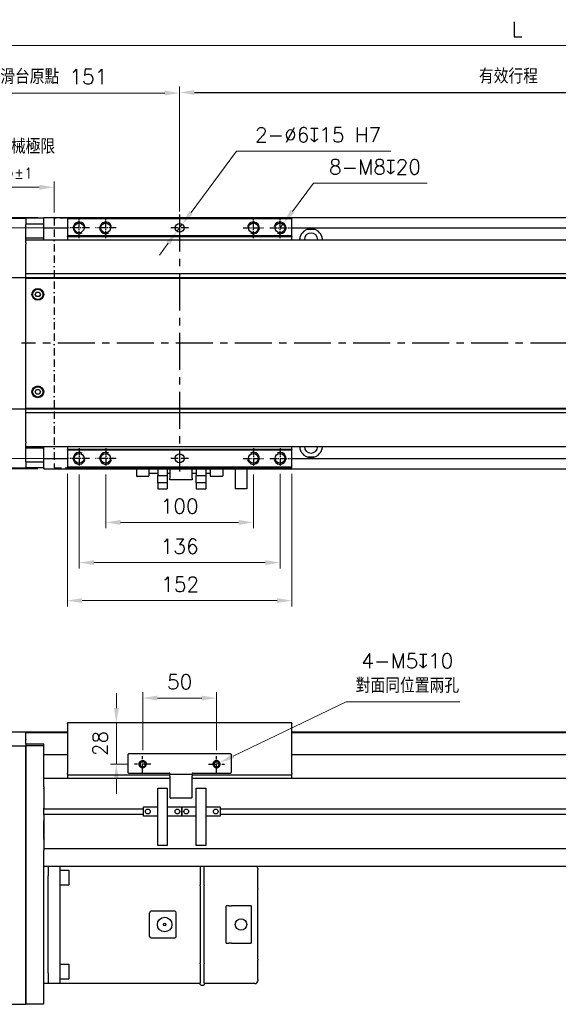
# Model space of a CAD drawing. Header units: millimetres. Extents: x 2163 to 8256, y 0 to 2680.
# Tile 5 of 47: x 2782 to 3147, y 672 to 1338. Entities that reach past the tile are written whole.
import ezdxf

# ---------------------------------------------------------------- set-up
doc = ezdxf.new("R2010")
doc.units = ezdxf.units.MM
for name, pattern in [('AM_ISO08W050', [18, 12, -1.5, 3, -1.5]), ('AM_ISO08W050x2', [9, 6, -0.75, 1.5, -0.75]), ('BORDERX2', [3.5, 1, -0.5, 1, -0.5, 0, -0.5]), ('CENTERX2', [4, 2.5, -0.5, 0.5, -0.5]), ('GEN7A', [6.875, 5, -0.625, 0.625, -0.625])]:
    doc.linetypes.add(name, pattern=pattern)
for name, color, linetype, lineweight in [('4', 4, 'Continuous', 25), ('AM_0', 7, 'Continuous', 50), ('AM_4', 3, 'Continuous', 25), ('AM_7', 4, 'AM_ISO08W050', 25), ('可見 (ISO)', 7, 'Continuous', 25)]:
    doc.layers.add(name, color=color, linetype=linetype, lineweight=lineweight)
doc.layers.add('7A', color=4, linetype='GEN7A')
doc.styles.add('尺寸標註', font='romans.shx', dxfattribs={"bigfont": 'CHINESET.SHX'})
doc.dimstyles.new('CNS4~1$0', dxfattribs={"dimtxt": 10, "dimasz": 10, "dimexe": 4, "dimexo": 4, "dimgap": 6, "dimtad": 1, "dimtoh": 1, "dimdsep": 46, "dimtxsty": '尺寸標註', "dimcen": 0, "dimclrd": 2, "dimclre": 2, "dimclrt": 3, "dimadec": 0, "dimazin": 2, "dimtp": 0.1, "dimtm": 0.1, "dimtfac": 0.71, "dimtmove": 0, "dimatfit": 0, "dimfxl": 4, "dimlwd": 13, "dimlwe": 13, "dimarcsym": 0})
doc.dimstyles.new('CNS4~1$3', dxfattribs={"dimtxt": 10, "dimasz": 10, "dimexe": 4, "dimexo": 4, "dimgap": 6, "dimtad": 1, "dimtoh": 1, "dimdsep": 46, "dimtxsty": '尺寸標註', "dimcen": 0, "dimclrd": 2, "dimclre": 2, "dimclrt": 3, "dimadec": 0, "dimazin": 2, "dimtp": 0.1, "dimtm": 0.1, "dimtfac": 0.71, "dimtmove": 0, "dimatfit": 0, "dimfxl": 4, "dimlwd": 13, "dimlwe": 13, "dimarcsym": 0})
doc.dimstyles.new('CNS4~1$4', dxfattribs={"dimtxt": 10, "dimasz": 10, "dimexe": 4, "dimexo": 4, "dimgap": 6, "dimtad": 1, "dimtoh": 1, "dimdsep": 46, "dimtxsty": '尺寸標註', "dimcen": 0, "dimclrd": 2, "dimclre": 2, "dimclrt": 3, "dimadec": 0, "dimazin": 2, "dimtp": 0.1, "dimtm": 0.1, "dimtfac": 0.71, "dimtmove": 0, "dimatfit": 0, "dimfxl": 4, "dimlwd": 13, "dimlwe": 13, "dimarcsym": 0})

# ---------------------------------------------------------------- blocks, each defined once
blk = doc.blocks.new('*D46')
at = {"color": 2, "lineweight": 13, "transparency": 16777216}
for p, q in [((2840.42, 1030.19), (2840.42, 993.83)), ((2940.42, 1030.19), (2940.42, 993.83)), ((2850.42, 997.83), (2930.42, 997.83))]:
    blk.add_line(p, q, dxfattribs=at)
at = {"color": 2, "transparency": 16777216}
for points in [[(2850.42, 999.49), (2850.42, 996.16), (2840.42, 997.83)], [(2930.42, 999.49), (2930.42, 996.16), (2940.42, 997.83)]]:
    blk.add_solid(points, dxfattribs=at)
at = {"layer": 'Defpoints', "color": 0, "transparency": 16777216}
for p in [(2840.42, 1034.19), (2940.42, 1034.19), (2940.42, 997.83)]:
    blk.add_point(p, dxfattribs=at)
at = {"color": 3, "transparency": 16777216, "insert": (2890.42, 1008.83), "char_height": 10, "attachment_point": 5, "style": '尺寸標註'}
blk.add_mtext('100', dxfattribs=at)
blk = doc.blocks.new('*D47')
at = {"color": 2, "lineweight": 13, "transparency": 16777216}
for p, q in [((2822.42, 1030.19), (2822.42, 966.62)), ((2958.42, 1030.69), (2958.42, 966.62)), ((2832.42, 970.62), (2948.42, 970.62))]:
    blk.add_line(p, q, dxfattribs=at)
at = {"color": 2, "transparency": 16777216}
for points in [[(2832.42, 972.29), (2832.42, 968.95), (2822.42, 970.62)], [(2948.42, 972.29), (2948.42, 968.95), (2958.42, 970.62)]]:
    blk.add_solid(points, dxfattribs=at)
at = {"layer": 'Defpoints', "color": 0, "transparency": 16777216}
for p in [(2822.42, 1034.19), (2958.42, 1034.69), (2958.42, 970.62)]:
    blk.add_point(p, dxfattribs=at)
at = {"color": 3, "transparency": 16777216, "insert": (2890.42, 981.62), "char_height": 10, "attachment_point": 5, "style": '尺寸標註'}
blk.add_mtext('136', dxfattribs=at)
blk = doc.blocks.new('*D48')
at = {"color": 2, "lineweight": 13, "transparency": 16777216}
for p, q in [((2814.42, 1030.69), (2814.42, 940.92)), ((2966.42, 1030.69), (2966.42, 940.92)), ((2824.42, 944.92), (2956.42, 944.92))]:
    blk.add_line(p, q, dxfattribs=at)
at = {"color": 2, "transparency": 16777216}
for points in [[(2824.42, 946.59), (2824.42, 943.26), (2814.42, 944.92)], [(2956.42, 946.59), (2956.42, 943.26), (2966.42, 944.92)]]:
    blk.add_solid(points, dxfattribs=at)
at = {"layer": 'Defpoints', "color": 0, "transparency": 16777216}
for p in [(2814.42, 1034.69), (2966.42, 1034.69), (2966.42, 944.92)]:
    blk.add_point(p, dxfattribs=at)
at = {"color": 3, "transparency": 16777216, "insert": (2890.79, 955.92), "char_height": 10, "attachment_point": 5, "style": '尺寸標註'}
blk.add_mtext('152', dxfattribs=at)
blk = doc.blocks.new('*D49')
at = {"color": 2, "lineweight": 13, "transparency": 16777216}
for p, q in [((2966.84, 1208.37), (2981.2, 1227.4)), ((2981.2, 1227.4), (3058.15, 1227.4)), ((2958.42, 1197.19), (2960.82, 1200.38))]:
    blk.add_line(p, q, dxfattribs=at)
at = {"color": 2, "transparency": 16777216}
blk.add_solid([(2965.51, 1209.37), (2968.17, 1207.37), (2960.82, 1200.38)], dxfattribs=at)
at = {"layer": 'Defpoints', "color": 0, "transparency": 16777216}
for p in [(2960.82, 1200.38), (2958.42, 1197.19)]:
    blk.add_point(p, dxfattribs=at)
at = {"color": 3, "transparency": 16777216, "insert": (3022.67, 1238.4), "char_height": 10, "attachment_point": 5, "style": '尺寸標註'}
blk.add_mtext('8-M8{\\Famgdt;x}20', dxfattribs=at)
blk = doc.blocks.new('*D50')
at = {"color": 2, "lineweight": 13, "transparency": 16777216}
for p, q in [((2898.16, 1207.63), (2928.94, 1249.13)), ((2928.94, 1249.13), (3033.51, 1249.13)), ((2888.63, 1194.78), (2892.2, 1199.6)), ((2882.67, 1186.75), (2876.71, 1178.72))]:
    blk.add_line(p, q, dxfattribs=at)
at = {"color": 2, "transparency": 16777216}
for points in [[(2896.82, 1208.62), (2899.5, 1206.64), (2892.2, 1199.6)], [(2881.33, 1187.74), (2884.01, 1185.76), (2888.63, 1194.78)]]:
    blk.add_solid(points, dxfattribs=at)
at = {"layer": 'Defpoints', "color": 0, "transparency": 16777216}
for p in [(2892.2, 1199.6), (2888.63, 1194.78)]:
    blk.add_point(p, dxfattribs=at)
at = {"color": 3, "transparency": 16777216, "insert": (2984.22, 1260.13), "char_height": 10, "attachment_point": 5, "style": '尺寸標註'}
blk.add_mtext('2-∅6{\\Famgdt;x}15{}{\\C2; H7}', dxfattribs=at)
blk = doc.blocks.new('*D85')
at = {"color": 2, "lineweight": 13, "transparency": 16777216}
for p, q in [((2739.42, 1194.59), (2739.42, 1292.45)), ((2749.42, 1288.45), (2880.42, 1288.45)), ((2890.42, 1212.16), (2890.42, 1292.45))]:
    blk.add_line(p, q, dxfattribs=at)
at = {"color": 2, "transparency": 16777216}
for points in [[(2749.42, 1290.11), (2749.42, 1286.78), (2739.42, 1288.45)], [(2880.42, 1290.11), (2880.42, 1286.78), (2890.42, 1288.45)]]:
    blk.add_solid(points, dxfattribs=at)
at = {"layer": 'Defpoints', "color": 0, "transparency": 16777216}
for p in [(2890.42, 1288.45), (2890.42, 1208.16), (2739.42, 1190.59)]:
    blk.add_point(p, dxfattribs=at)
at = {"color": 3, "transparency": 16777216, "insert": (2805.25, 1299.45), "char_height": 10, "attachment_point": 5, "style": '尺寸標註'}
blk.add_mtext('滑台原點 151', dxfattribs=at)
blk = doc.blocks.new('*D86')
at = {"color": 2, "lineweight": 13, "transparency": 16777216}
for p, q in [((2811.42, 1197.19), (2711.07, 1197.19)), ((2715.07, 1187.19), (2715.07, 1051.19)), ((2811.42, 1041.19), (2711.07, 1041.19))]:
    blk.add_line(p, q, dxfattribs=at)
at = {"color": 2, "transparency": 16777216}
for points in [[(2713.4, 1187.19), (2716.73, 1187.19), (2715.07, 1197.19)], [(2713.4, 1051.19), (2716.73, 1051.19), (2715.07, 1041.19)]]:
    blk.add_solid(points, dxfattribs=at)
at = {"layer": 'Defpoints', "color": 0, "transparency": 16777216}
for p in [(2815.42, 1197.19), (2715.07, 1041.19), (2815.42, 1041.19)]:
    blk.add_point(p, dxfattribs=at)
at = {"color": 3, "transparency": 16777216, "insert": (2704.07, 1122.26), "char_height": 10, "attachment_point": 5, "rotation": 90, "style": '尺寸標註'}
blk.add_mtext('156', dxfattribs=at)
blk = doc.blocks.new('*D51')
at = {"color": 2, "lineweight": 13, "transparency": 16777216}
for p, q in [((2794.42, 1204.19), (2672.89, 1204.19)), ((2676.89, 1194.19), (2676.89, 1044.19)), ((2794.42, 1034.19), (2672.89, 1034.19))]:
    blk.add_line(p, q, dxfattribs=at)
at = {"color": 2, "transparency": 16777216}
for points in [[(2675.23, 1194.19), (2678.56, 1194.19), (2676.89, 1204.19)], [(2675.23, 1044.19), (2678.56, 1044.19), (2676.89, 1034.19)]]:
    blk.add_solid(points, dxfattribs=at)
at = {"layer": 'Defpoints', "color": 0, "transparency": 16777216}
for p in [(2798.42, 1204.19), (2676.89, 1034.19), (2798.42, 1034.19)]:
    blk.add_point(p, dxfattribs=at)
at = {"color": 3, "transparency": 16777216, "insert": (2665.89, 1121.35), "char_height": 10, "attachment_point": 5, "rotation": 90, "style": '尺寸標註'}
blk.add_mtext('170', dxfattribs=at)
blk = doc.blocks.new('*D87')
at = {"color": 2, "lineweight": 13, "transparency": 16777216}
for p, q in [((2865.42, 843.68), (2865.42, 882.95)), ((2915.42, 843.68), (2915.42, 882.95)), ((2875.42, 878.95), (2905.42, 878.95))]:
    blk.add_line(p, q, dxfattribs=at)
at = {"color": 2, "transparency": 16777216}
for points in [[(2875.42, 880.62), (2875.42, 877.29), (2865.42, 878.95)], [(2905.42, 880.62), (2905.42, 877.29), (2915.42, 878.95)]]:
    blk.add_solid(points, dxfattribs=at)
at = {"layer": 'Defpoints', "color": 0, "transparency": 16777216}
for p in [(2915.42, 878.95), (2865.42, 839.68), (2915.42, 839.68)]:
    blk.add_point(p, dxfattribs=at)
at = {"color": 3, "transparency": 16777216, "insert": (2890.42, 889.95), "char_height": 10, "attachment_point": 5, "style": '尺寸標註'}
blk.add_mtext('50', dxfattribs=at)
blk = doc.blocks.new('*D88')
at = {"color": 2, "lineweight": 13, "transparency": 16777216}
for p, q in [((2847.62, 872.18), (2847.62, 882.18)), ((2855.92, 862.18), (2843.62, 862.18)), ((2847.62, 834.18), (2847.62, 862.18)), ((2855.92, 834.18), (2843.62, 834.18)), ((2847.62, 824.18), (2847.62, 814.18))]:
    blk.add_line(p, q, dxfattribs=at)
at = {"color": 2, "transparency": 16777216}
for points in [[(2845.95, 872.18), (2849.29, 872.18), (2847.62, 862.18)], [(2845.95, 824.18), (2849.29, 824.18), (2847.62, 834.18)]]:
    blk.add_solid(points, dxfattribs=at)
at = {"layer": 'Defpoints', "color": 0, "transparency": 16777216}
for p in [(2847.62, 862.18), (2859.92, 862.18), (2859.92, 834.18)]:
    blk.add_point(p, dxfattribs=at)
at = {"color": 3, "transparency": 16777216, "insert": (2836.62, 848.18), "char_height": 10, "attachment_point": 5, "rotation": 90, "style": '尺寸標註'}
blk.add_mtext('28', dxfattribs=at)
blk = doc.blocks.new('*D89')
at = {"color": 2, "lineweight": 13, "transparency": 16777216}
for p, q in [((2926.68, 839.6), (3003.18, 876.45)), ((3003.18, 876.45), (3080.13, 876.45)), ((2915.42, 834.18), (2917.67, 835.27))]:
    blk.add_line(p, q, dxfattribs=at)
at = {"color": 2, "transparency": 16777216}
blk.add_solid([(2925.95, 841.11), (2927.4, 838.1), (2917.67, 835.27)], dxfattribs=at)
at = {"layer": 'Defpoints', "color": 0, "transparency": 16777216}
for p in [(2915.42, 834.18), (2917.67, 835.27)]:
    blk.add_point(p, dxfattribs=at)
at = {"color": 3, "transparency": 16777216, "insert": (3044.66, 895.78), "char_height": 10, "attachment_point": 5, "style": '尺寸標註'}
blk.add_mtext('4-M5{\\Famgdt;x}10\\P對面同位置兩孔', dxfattribs=at)
blk = doc.blocks.new('*D126')
at = {"layer": 'AM_0', "color": 2, "lineweight": 13, "transparency": 16777216}
for p, q in [((2739.42, 1194.29), (2739.42, 1324.52)), ((3462.92, 1320.52), (2749.42, 1320.52)), ((3472.92, 1123.19), (3472.92, 1324.52))]:
    blk.add_line(p, q, dxfattribs=at)
at = {"layer": 'AM_0', "color": 2, "transparency": 16777216}
for points in [[(2749.42, 1322.19), (2749.42, 1318.85), (2739.42, 1320.52)], [(3462.92, 1322.19), (3462.92, 1318.85), (3472.92, 1320.52)]]:
    blk.add_solid(points, dxfattribs=at)
at = {"layer": 'Defpoints', "color": 0, "transparency": 16777216}
for p in [(2739.42, 1320.52), (2739.42, 1190.29), (3472.92, 1119.19)]:
    blk.add_point(p, dxfattribs=at)
at = {"layer": 'AM_0', "color": 3, "transparency": 16777216, "insert": (3118.87, 1331.52), "char_height": 10, "attachment_point": 5, "style": '尺寸標註'}
blk.add_mtext('L', dxfattribs=at)
blk = doc.blocks.new('*D127')
at = {"color": 2, "lineweight": 13, "transparency": 16777216}
for p, q in [((2739.42, 1194.29), (2739.42, 1228.64)), ((2805.42, 1207.69), (2805.42, 1228.64)), ((2749.42, 1224.64), (2795.42, 1224.64))]:
    blk.add_line(p, q, dxfattribs=at)
at = {"color": 2, "transparency": 16777216}
for points in [[(2749.42, 1226.3), (2749.42, 1222.97), (2739.42, 1224.64)], [(2795.42, 1226.3), (2795.42, 1222.97), (2805.42, 1224.64)]]:
    blk.add_solid(points, dxfattribs=at)
at = {"layer": 'Defpoints', "color": 0, "transparency": 16777216}
for p in [(2805.42, 1224.64), (2805.42, 1203.69), (2739.42, 1190.29)]:
    blk.add_point(p, dxfattribs=at)
at = {"color": 3, "transparency": 16777216, "insert": (2776.18, 1243.97), "char_height": 10, "attachment_point": 5, "style": '尺寸標註'}
blk.add_mtext('滑台機械極限\\P66{}{\\H0.71x;\\C3;%%p1}', dxfattribs=at)

msp = doc.modelspace()

# ---------------------------------------------------------------- linework, layer by layer
at = {"color": 2, "lineweight": 13}
msp.add_line((2890.416, 1208.158), (2890.416, 1292.811), dxfattribs=at)
msp.add_line((2890.416, 1208.158), (2890.416, 1292.811), dxfattribs=at)
at = {"color": 2}
msp.add_line((2900.416, 1288.811), (3330.416, 1288.811), dxfattribs=at)
at = {"color": 4, "linetype": 'CENTERX2', "ltscale": 10}
for p, q in [((2890.416, 1206.19), (2890.416, 1032.19)), ((3472.916, 1119.19), (2783.416, 1119.19)), ((3472.916, 1119.19), (2783.416, 1119.19))]:
    msp.add_line(p, q, dxfattribs=at)
for p, q in [((2786.416, 1166.19), (3448.416, 1166.19)), ((2786.416, 1163.69), (3448.416, 1163.69)), ((2786.416, 1163.19), (3448.416, 1163.19)), ((2786.416, 1075.19), (3448.416, 1075.19)), ((2786.416, 1074.69), (3448.416, 1074.69)), ((2786.416, 1072.19), (3448.416, 1072.19))]:
    msp.add_line(p, q)
at = {"color": 3, "linetype": 'BORDERX2', "ltscale": 5}
msp.add_lwpolyline([(2814.416, 1203.69), (2805.416, 1203.69), (2805.416, 1034.69), (2814.416, 1034.69)], dxfattribs=at)
for centre in [(2822.416, 1197.19), (2840.416, 1197.19), (2940.416, 1197.19), (2958.416, 1197.19), (2822.416, 1041.19), (2840.416, 1041.19), (2940.416, 1041.19), (2958.416, 1041.19)]:
    msp.add_circle(centre, 3.324)
at = {"color": 2}
msp.add_solid([(2900.416, 1290.478), (2900.416, 1287.145), (2890.416, 1288.811)], dxfattribs=at)
at = {"layer": '4'}
for centre, start, end in [((2822.416, 1197.19), 10, 300), ((2840.416, 1197.19), 10, 300), ((2940.416, 1197.19), 240, 170), ((2958.416, 1197.19), 240, 170), ((2822.416, 1041.19), 60, 350), ((2840.416, 1041.19), 60, 350), ((2940.416, 1041.19), 190, 120), ((2958.416, 1041.19), 190, 120)]:
    msp.add_arc(centre, 4, start, end, dxfattribs=at)
at = {"layer": '7A'}
for p, q in [((2822.416, 1190.19), (2822.416, 1204.19)), ((2840.416, 1190.19), (2840.416, 1204.19)), ((2940.416, 1190.19), (2940.416, 1204.19)), ((2958.416, 1190.19), (2958.416, 1204.19)), ((2829.416, 1197.19), (2815.416, 1197.19)), ((2847.416, 1197.19), (2833.416, 1197.19)), ((2896.416, 1197.19), (2884.416, 1197.19)), ((2933.416, 1197.19), (2947.416, 1197.19)), ((2951.416, 1197.19), (2965.416, 1197.19)), ((2822.416, 1048.19), (2822.416, 1034.19)), ((2840.416, 1048.19), (2840.416, 1034.19)), ((2940.416, 1048.19), (2940.416, 1034.19)), ((2958.416, 1048.19), (2958.416, 1034.19)), ((2829.416, 1041.19), (2815.416, 1041.19)), ((2847.416, 1041.19), (2833.416, 1041.19)), ((2896.416, 1041.19), (2884.416, 1041.19)), ((2933.416, 1041.19), (2947.416, 1041.19)), ((2951.416, 1041.19), (2965.416, 1041.19))]:
    msp.add_line(p, q, dxfattribs=at)
at = {"layer": 'AM_0', "extrusion": (0, 0, -1)}
msp.add_circle((-2865.416, 834.18), 2.067, dxfattribs=at)
at = {"layer": 'AM_0'}
msp.add_circle((2915.416, 834.18), 2.067, dxfattribs=at)
at = {"layer": 'AM_4', "extrusion": (0, 0, -1)}
msp.add_arc((-2865.416, 834.18), 2.5, 260, 170, dxfattribs=at)
at = {"layer": 'AM_4'}
msp.add_arc((2915.416, 834.18), 2.5, 260, 170, dxfattribs=at)
at = {"layer": 'AM_7', "linetype": 'AM_ISO08W050x2'}
for p, q in [((2865.416, 828.68), (2865.416, 839.68)), ((2915.416, 828.68), (2915.416, 839.68)), ((2870.916, 834.18), (2859.916, 834.18)), ((2909.916, 834.18), (2920.916, 834.18))]:
    msp.add_line(p, q, dxfattribs=at)
at = {"layer": '可見 (ISO)'}
for p, q in [((2741.616, 1203.69), (2786.416, 1203.69)), ((2786.416, 1203.69), (2786.416, 1199.69)), ((2798.416, 1203.69), (2786.416, 1203.69)), ((2786.416, 1199.69), (2786.416, 1199.48)), ((2798.416, 1199.69), (2786.416, 1199.69)), ((2798.416, 1204.19), (3442.416, 1204.19)), ((2798.416, 1204.15), (2798.416, 1204.19)), ((2798.416, 1204.15), (2798.416, 1203.69)), ((2798.416, 1199.69), (2798.416, 1203.69)), ((2798.416, 1190.19), (2798.416, 1199.69)), ((2966.416, 1203.69), (2814.416, 1203.69)), ((2814.416, 1203.544), (2814.416, 1203.69)), ((2814.416, 1203.544), (2814.416, 1203.19)), ((2966.416, 1203.19), (2814.416, 1203.19)), ((2814.416, 1203.19), (2814.416, 1191.69)), ((2966.416, 1203.69), (2966.416, 1203.544)), ((2966.416, 1203.19), (2966.416, 1203.544)), ((2966.416, 1191.69), (2966.416, 1203.19)), ((2786.416, 1186.971), (2786.416, 1199.48)), ((2798.416, 1197.19), (2814.416, 1197.19)), ((2966.416, 1197.19), (3442.416, 1197.19)), ((2976.816, 1196.225), (2982.015, 1196.225)), ((2798.416, 1190.19), (2786.416, 1190.19)), ((2786.416, 1189.19), (3448.416, 1189.19)), ((2786.416, 1186.971), (2786.416, 1186.112)), ((2798.416, 1189.19), (2798.416, 1190.19)), ((2966.416, 1191.69), (2814.416, 1191.69)), ((2814.416, 1191.69), (2814.416, 1191.337)), ((2814.416, 1191.19), (2814.416, 1191.337)), ((2966.416, 1191.19), (2814.416, 1191.19)), ((2814.416, 1191.19), (2814.416, 1189.69)), ((2814.416, 1189.69), (2814.416, 1189.19)), ((2966.416, 1191.337), (2966.416, 1191.69)), ((2966.416, 1191.337), (2966.416, 1191.19)), ((2966.416, 1189.69), (2966.416, 1191.19)), ((2966.416, 1189.19), (2966.416, 1189.69)), ((2786.416, 1166.247), (2786.416, 1186.112)), ((2786.416, 1166.247), (2786.416, 1166.132)), ((2741.616, 1163.69), (2786.416, 1163.69)), ((2786.416, 1165.796), (2786.416, 1166.132)), ((2786.416, 1163.69), (2786.416, 1165.796)), ((2786.416, 1074.69), (2786.416, 1163.69)), ((2786.416, 1075.398), (2786.416, 1162.983)), ((2792.684, 1152.19), (2793.55, 1153.69)), ((2793.55, 1153.69), (2795.282, 1153.69)), ((2795.282, 1153.69), (2796.148, 1152.19)), ((2793.55, 1150.69), (2792.684, 1152.19)), ((2795.282, 1150.69), (2793.55, 1150.69)), ((2796.148, 1152.19), (2795.282, 1150.69)), ((2792.684, 1086.19), (2793.55, 1087.69)), ((2793.55, 1087.69), (2795.282, 1087.69)), ((2795.282, 1087.69), (2796.148, 1086.19)), ((2793.55, 1084.69), (2792.684, 1086.19)), ((2795.282, 1084.69), (2793.55, 1084.69)), ((2796.148, 1086.19), (2795.282, 1084.69)), ((2741.616, 1074.69), (2786.416, 1074.69)), ((2786.416, 1072.585), (2786.416, 1074.69)), ((2786.416, 1072.249), (2786.416, 1072.585)), ((2786.416, 1072.249), (2786.416, 1072.134)), ((2786.416, 1052.269), (2786.416, 1072.134)), ((2786.416, 1052.269), (2786.416, 1051.41)), ((2786.416, 1038.901), (2786.416, 1051.41)), ((2786.416, 1049.19), (3448.416, 1049.19)), ((2798.416, 1048.19), (2786.416, 1048.19)), ((2798.416, 1048.19), (2798.416, 1049.19)), ((2798.416, 1038.69), (2798.416, 1048.19)), ((2814.416, 1049.19), (2814.416, 1048.69)), ((2814.416, 1048.69), (2814.416, 1047.19)), ((2966.416, 1047.19), (2814.416, 1047.19)), ((2814.416, 1047.044), (2814.416, 1047.19)), ((2814.416, 1047.044), (2814.416, 1046.69)), ((2966.416, 1046.69), (2814.416, 1046.69)), ((2814.416, 1046.69), (2814.416, 1035.19)), ((2966.416, 1048.69), (2966.416, 1049.19)), ((2966.416, 1047.19), (2966.416, 1048.69)), ((2966.416, 1047.19), (2966.416, 1047.044)), ((2966.416, 1046.69), (2966.416, 1047.044)), ((2966.416, 1035.19), (2966.416, 1046.69)), ((2798.416, 1041.19), (2814.416, 1041.19)), ((2966.416, 1041.19), (3442.416, 1041.19)), ((2976.816, 1042.155), (2982.015, 1042.155)), ((2741.616, 1034.69), (2786.416, 1034.69)), ((2786.416, 1038.901), (2786.416, 1038.69)), ((2786.416, 1038.69), (2786.416, 1034.69)), ((2798.416, 1038.69), (2786.416, 1038.69)), ((2798.416, 1034.69), (2786.416, 1034.69)), ((2798.416, 1034.69), (2798.416, 1038.69)), ((2798.416, 1034.69), (2798.416, 1034.231)), ((2798.416, 1034.19), (2798.416, 1034.231)), ((2798.416, 1034.19), (2855.416, 1034.19)), ((2966.416, 1035.19), (2814.416, 1035.19)), ((2814.416, 1035.19), (2814.416, 1034.837)), ((2814.416, 1034.69), (2814.416, 1034.837)), ((2966.416, 1034.69), (2814.416, 1034.69)), ((2855.416, 1034.69), (2855.416, 1033.89)), ((2855.916, 1033.89), (2855.416, 1033.89)), ((2924.916, 1033.89), (2855.916, 1033.89)), ((2861.166, 1033.89), (2861.166, 1029.39)), ((2869.666, 1033.89), (2869.666, 1029.39)), ((2875.746, 1033.89), (2875.746, 1029.69)), ((2882.096, 1033.89), (2882.096, 1029.69)), ((2883.916, 1033.89), (2883.916, 1033.49)), ((2883.916, 1033.49), (2883.916, 1027.89)), ((2898.916, 1033.49), (2898.916, 1033.89)), ((2898.916, 1027.89), (2898.916, 1033.49)), ((2901.746, 1033.89), (2901.746, 1029.69)), ((2908.096, 1033.89), (2908.096, 1029.69)), ((2911.166, 1033.89), (2911.166, 1029.39)), ((2919.666, 1033.89), (2919.666, 1029.39)), ((2925.416, 1033.89), (2924.916, 1033.89)), ((2925.416, 1033.89), (2925.416, 1034.69)), ((2925.416, 1034.19), (3322.246, 1034.19)), ((2928.096, 1034.19), (2928.096, 1020.49)), ((2935.896, 1034.19), (2935.896, 1020.49)), ((2966.416, 1034.837), (2966.416, 1035.19)), ((2966.416, 1034.837), (2966.416, 1034.69)), ((2869.166, 1028.89), (2861.666, 1028.89)), ((2869.666, 1031.19), (2875.746, 1031.19)), ((2875.746, 1024.69), (2875.746, 1029.69)), ((2875.746, 1029.69), (2882.096, 1029.69)), ((2882.096, 1031.19), (2883.916, 1031.19)), ((2882.096, 1029.69), (2882.096, 1024.69)), ((2883.916, 1026.69), (2883.916, 1027.89)), ((2898.916, 1026.69), (2883.916, 1026.69)), ((2898.916, 1031.19), (2901.746, 1031.19)), ((2898.916, 1027.89), (2898.916, 1026.69)), ((2901.746, 1024.69), (2901.746, 1029.69)), ((2901.746, 1029.69), (2908.096, 1029.69)), ((2908.096, 1031.19), (2911.166, 1031.19)), ((2908.096, 1029.69), (2908.096, 1024.69)), ((2919.166, 1028.89), (2911.666, 1028.89)), ((2882.096, 1024.69), (2875.746, 1024.69)), ((2875.746, 1024.69), (2875.746, 1020.49)), ((2875.746, 1020.49), (2882.096, 1020.49)), ((2882.096, 1024.69), (2882.096, 1020.49)), ((2908.096, 1024.69), (2901.746, 1024.69)), ((2901.746, 1024.69), (2901.746, 1020.49)), ((2901.746, 1020.49), (2908.096, 1020.49)), ((2908.096, 1024.69), (2908.096, 1020.49)), ((2935.896, 1020.49), (2928.096, 1020.49)), ((2966.416, 862.18), (2814.416, 862.18)), ((2814.416, 862.18), (2814.416, 861.827)), ((2814.416, 861.473), (2814.416, 861.827)), ((2814.416, 861.473), (2814.416, 827.887)), ((2966.416, 861.827), (2966.416, 862.18)), ((2966.416, 861.827), (2966.416, 861.473)), ((2966.416, 827.887), (2966.416, 861.473)), ((2741.616, 856.18), (2786.416, 856.18)), ((2786.416, 856.18), (2814.416, 856.18)), ((2786.416, 855.68), (2786.416, 856.18)), ((2786.416, 855.68), (2814.416, 855.68)), ((2786.416, 855.68), (2786.416, 855.667)), ((2786.416, 850.962), (2786.416, 855.667)), ((2966.416, 856.18), (3448.416, 856.18)), ((2966.416, 855.68), (3448.416, 855.68)), ((2741.616, 846.68), (2786.416, 846.68)), ((2786.416, 850.962), (2786.416, 850.651)), ((2786.416, 847.68), (2786.416, 850.651)), ((2786.416, 847.68), (2786.416, 846.68)), ((2798.416, 847.68), (2786.416, 847.68)), ((2786.416, 671.68), (2786.416, 846.68)), ((2786.416, 846.68), (2786.416, 671.68)), ((2798.416, 846.68), (2786.416, 846.68)), ((2798.416, 846.68), (2798.416, 847.68)), ((2798.416, 818.847), (2798.416, 846.68)), ((2798.416, 840.68), (2814.416, 840.68)), ((2855.416, 840.68), (2855.416, 828.68)), ((2924.916, 841.18), (2855.916, 841.18)), ((2925.416, 840.68), (2925.416, 828.68)), ((2966.416, 840.68), (3448.416, 840.68)), ((2814.416, 827.534), (2814.416, 827.887)), ((2814.416, 827.534), (2814.416, 826.827)), ((2814.416, 826.68), (2814.416, 826.827)), ((2883.916, 826.68), (2814.416, 826.68)), ((2814.416, 826.68), (2814.416, 826.534)), ((2814.416, 826.534), (2814.416, 824.68)), ((2855.916, 828.18), (2883.416, 828.18)), ((2883.916, 827.68), (2883.916, 827.58)), ((2883.916, 827.58), (2883.916, 827.18)), ((2883.916, 825.98), (2883.916, 827.18)), ((2898.916, 827.18), (2883.916, 827.18)), ((2898.916, 827.58), (2898.916, 827.68)), ((2898.916, 827.18), (2898.916, 827.58)), ((2898.916, 827.18), (2898.916, 825.98)), ((2966.416, 826.68), (2898.916, 826.68)), ((2899.416, 828.18), (2924.916, 828.18)), ((2966.416, 827.887), (2966.416, 827.534)), ((2966.416, 826.827), (2966.416, 827.534)), ((2966.416, 826.827), (2966.416, 826.68)), ((2966.416, 826.534), (2966.416, 826.68)), ((2966.416, 824.68), (2966.416, 826.534)), ((2798.416, 824.68), (2883.916, 824.68)), ((2883.916, 825.98), (2883.916, 811.68)), ((2898.916, 811.68), (2898.916, 825.98)), ((2898.916, 824.68), (3442.416, 824.68)), ((2798.416, 818.847), (2798.416, 817.775)), ((2798.416, 817.578), (2798.416, 817.775)), ((2798.416, 817.578), (2798.416, 804.43)), ((2875.746, 818.08), (2882.096, 818.08)), ((2875.746, 779.08), (2875.746, 818.08)), ((2882.096, 818.08), (2882.096, 779.08)), ((2901.746, 818.08), (2908.096, 818.08)), ((2901.746, 779.08), (2901.746, 818.08)), ((2908.096, 818.08), (2908.096, 779.08)), ((2898.416, 811.18), (2884.416, 811.18)), ((2798.416, 803.93), (2798.416, 804.43)), ((2798.416, 803.93), (2865.921, 803.93)), ((2798.416, 800.43), (2798.416, 803.93)), ((2798.416, 800.43), (2865.921, 800.43)), ((2798.416, 799.93), (2798.416, 800.43)), ((2798.416, 799.93), (2798.416, 796.387)), ((2865.921, 805.28), (2875.746, 805.28)), ((2865.921, 799.08), (2865.921, 805.28)), ((2882.096, 805.28), (2891.921, 805.28)), ((2891.921, 805.28), (2891.921, 799.08)), ((2891.921, 805.28), (2901.746, 805.28)), ((2891.921, 799.08), (2891.921, 805.28)), ((2908.096, 805.28), (2917.921, 805.28)), ((2917.921, 805.28), (2917.921, 799.08)), ((2917.921, 803.93), (3312.421, 803.93)), ((2917.921, 800.43), (3312.421, 800.43)), ((2798.416, 796.034), (2798.416, 796.387)), ((2798.416, 796.034), (2798.416, 795.827)), ((2798.416, 795.827), (2798.416, 795.473)), ((2798.416, 795.473), (2798.416, 783.887)), ((2798.416, 783.887), (2798.416, 795.473)), ((2875.746, 799.08), (2865.921, 799.08)), ((2891.921, 799.08), (2882.096, 799.08)), ((2901.746, 799.08), (2891.921, 799.08)), ((2917.921, 799.08), (2908.096, 799.08)), ((2798.416, 783.887), (2798.416, 783.534)), ((2798.416, 783.534), (2798.416, 783.327)), ((2798.416, 782.973), (2798.416, 783.327)), ((2798.416, 782.973), (2798.416, 777.18)), ((2798.416, 777.18), (3442.416, 777.18)), ((2798.416, 777.18), (2798.416, 775.68)), ((2798.416, 671.68), (2798.416, 775.68)), ((2882.096, 779.08), (2875.746, 779.08)), ((2908.096, 779.08), (2901.746, 779.08)), ((2798.416, 765.18), (3442.416, 765.18)), ((2801.416, 765.18), (2801.416, 758.68)), ((2809.416, 765.18), (2809.416, 758.68)), ((2809.416, 762.5), (2815.416, 762.5)), ((2815.416, 762.5), (2815.416, 752.5)), ((2904.416, 765.172), (2904.416, 765.18)), ((2904.416, 765.172), (2904.416, 753.208)), ((2907.116, 765.18), (2907.116, 765.172)), ((2907.116, 753.208), (2907.116, 765.172)), ((2943.416, 763.68), (2943.416, 762.8)), ((2943.416, 751.851), (2943.416, 762.8)), ((2801.416, 692.68), (2801.416, 758.68)), ((2809.416, 758.68), (2809.416, 750.953)), ((2904.416, 753.208), (2904.416, 752.649)), ((2907.116, 752.649), (2907.116, 753.208)), ((2809.416, 752.5), (2815.416, 752.5)), ((2809.416, 750.947), (2809.416, 750.953)), ((2809.416, 750.947), (2809.416, 700.761)), ((2904.416, 751.866), (2904.416, 752.649)), ((2904.416, 751.866), (2904.416, 699.843)), ((2907.116, 752.649), (2907.116, 751.866)), ((2907.116, 699.843), (2907.116, 751.866)), ((2943.416, 750.172), (2943.416, 751.851)), ((2943.416, 750.172), (2943.416, 749.566)), ((2943.416, 702.143), (2943.416, 749.566)), ((2870.116, 717.68), (2870.116, 733.68)), ((2887.116, 734.68), (2871.116, 734.68)), ((2888.116, 717.68), (2888.116, 733.68)), ((2923.767, 738.28), (2921.995, 738.28)), ((2921.995, 713.08), (2921.995, 738.28)), ((2923.767, 738.28), (2925.646, 738.28)), ((2938.346, 738.28), (2925.646, 738.28)), ((2938.346, 738.28), (2939.146, 738.28)), ((2939.146, 713.08), (2939.146, 738.28)), ((2871.116, 716.68), (2887.116, 716.68)), ((2921.995, 713.08), (2923.767, 713.08)), ((2925.646, 713.08), (2923.767, 713.08)), ((2925.646, 713.08), (2938.346, 713.08)), ((2939.146, 713.08), (2938.346, 713.08)), ((2809.416, 700.756), (2809.416, 700.761)), ((2809.416, 700.756), (2809.416, 692.68)), ((2904.416, 699.071), (2904.416, 699.843)), ((2907.116, 699.843), (2907.116, 699.071)), ((2943.416, 702.143), (2943.416, 701.548)), ((2943.416, 699.869), (2943.416, 701.548)), ((2943.416, 688.561), (2943.416, 699.869)), ((2809.416, 698.861), (2815.416, 698.861)), ((2815.416, 698.861), (2815.416, 688.861)), ((2904.416, 699.071), (2904.416, 698.511)), ((2904.416, 698.511), (2904.416, 686.189)), ((2907.116, 698.511), (2907.116, 699.071)), ((2907.116, 686.189), (2907.116, 698.511)), ((2801.416, 692.68), (2801.416, 685.68)), ((2809.416, 692.68), (2809.416, 685.68)), ((2809.416, 688.861), (2815.416, 688.861)), ((2943.416, 688.561), (2943.416, 687.68)), ((2801.416, 685.68), (2798.416, 685.68)), ((2809.416, 685.68), (2801.416, 685.68)), ((2904.416, 685.68), (2809.416, 685.68)), ((2904.416, 685.18), (2904.416, 686.189)), ((2904.916, 684.68), (2906.616, 684.68)), ((2907.116, 686.189), (2907.116, 685.18)), ((2941.416, 685.68), (2907.116, 685.68)), ((2741.616, 671.68), (2786.416, 671.68)), ((2798.416, 671.68), (2786.416, 671.68))]:
    msp.add_line(p, q, dxfattribs=at)
at = {"layer": '可見 (ISO)', "flags": 128}
for points in [[(2971.917, 1189.19), (2971.922, 1189.442), (2971.934, 1189.693), (2971.954, 1189.942), (2971.983, 1190.187), (2972.019, 1190.429), (2972.062, 1190.665), (2972.113, 1190.897), (2972.169, 1191.122), (2972.231, 1191.34), (2972.298, 1191.552), (2972.369, 1191.756), (2972.443, 1191.952), (2972.52, 1192.139), (2972.598, 1192.317), (2972.678, 1192.486), (2972.761, 1192.648), (2972.845, 1192.805), (2972.931, 1192.956), (2973.017, 1193.101), (2973.103, 1193.238), (2973.188, 1193.368), (2973.27, 1193.489), (2973.351, 1193.602), (2973.427, 1193.706)], [(2985.404, 1193.706), (2985.481, 1193.602), (2985.561, 1193.489), (2985.644, 1193.368), (2985.728, 1193.238), (2985.814, 1193.101), (2985.9, 1192.956), (2985.986, 1192.805), (2986.071, 1192.648), (2986.153, 1192.486), (2986.233, 1192.317), (2986.311, 1192.139), (2986.388, 1191.952), (2986.462, 1191.756), (2986.533, 1191.552), (2986.6, 1191.34), (2986.662, 1191.122), (2986.719, 1190.897), (2986.769, 1190.665), (2986.813, 1190.429), (2986.849, 1190.187), (2986.877, 1189.942), (2986.897, 1189.693), (2986.909, 1189.442), (2986.914, 1189.19)], [(2973.427, 1044.675), (2973.351, 1044.778), (2973.271, 1044.891), (2973.188, 1045.013), (2973.103, 1045.142), (2973.017, 1045.28), (2972.931, 1045.424), (2972.845, 1045.575), (2972.761, 1045.732), (2972.678, 1045.895), (2972.598, 1046.064), (2972.52, 1046.241), (2972.443, 1046.428), (2972.369, 1046.624), (2972.299, 1046.827), (2972.232, 1047.039), (2972.17, 1047.258), (2972.113, 1047.483), (2972.062, 1047.714), (2972.019, 1047.951), (2971.983, 1048.193), (2971.954, 1048.438), (2971.934, 1048.687), (2971.922, 1048.938), (2971.917, 1049.191)], [(2986.914, 1049.191), (2986.91, 1048.938), (2986.897, 1048.687), (2986.877, 1048.438), (2986.848, 1048.193), (2986.812, 1047.951), (2986.769, 1047.714), (2986.718, 1047.483), (2986.661, 1047.258), (2986.599, 1047.039), (2986.532, 1046.827), (2986.462, 1046.624), (2986.388, 1046.428), (2986.311, 1046.241), (2986.233, 1046.064), (2986.153, 1045.895), (2986.07, 1045.732), (2985.986, 1045.575), (2985.9, 1045.424), (2985.814, 1045.28), (2985.728, 1045.142), (2985.643, 1045.013), (2985.56, 1044.891), (2985.48, 1044.778), (2985.404, 1044.675)]]:
    msp.add_lwpolyline(points, dxfattribs=at)
at = {"layer": '可見 (ISO)'}
for centre, radius in [((2890.416, 1197.19), 3), ((2794.416, 1152.19), 4), ((2794.416, 1152.19), 3.5), ((2794.416, 1086.19), 4), ((2794.416, 1086.19), 3.5), ((2890.416, 1041.19), 3), ((2868.921, 802.18), 1.6), ((2888.921, 802.18), 1.6), ((2894.921, 802.18), 1.6), ((2914.921, 802.18), 1.6), ((2880.316, 725.68), 4.95), ((2880.316, 725.68), 0.85), ((2931.996, 725.68), 3.9)]:
    msp.add_circle(centre, radius, dxfattribs=at)
for centre, radius, start, end in [((2979.416, 1189.19), 7.5, 37.017861, 142.982139), ((2979.416, 1189.19), 4.5, 0, 180), ((2979.416, 1049.19), 4.5, 180, 0), ((2979.416, 1049.19), 7.5, 217.017861, 322.982139), ((2861.666, 1029.39), 0.5, 180, 270), ((2869.166, 1029.39), 0.5, 270, 0), ((2911.666, 1029.39), 0.5, 180, 270), ((2919.166, 1029.39), 0.5, 270, 0), ((2855.916, 840.68), 0.5, 90, 180), ((2924.916, 840.68), 0.5, 0, 90), ((2855.916, 828.68), 0.5, 180, 270), ((2883.416, 827.68), 0.5, 0, 90), ((2899.416, 827.68), 0.5, 90, 180), ((2924.916, 828.68), 0.5, 270, 0), ((2884.416, 811.68), 0.5, 180, 270), ((2898.416, 811.68), 0.5, 270, 0), ((2941.416, 763.68), 2, 0, 48.590378), ((2871.116, 733.68), 1, 90, 180), ((2887.116, 733.68), 1, 0, 90), ((2871.116, 717.68), 1, 180, 270), ((2887.116, 717.68), 1, 270, 0), ((2941.416, 687.68), 2, 270, 0), ((2904.916, 685.18), 0.5, 180, 270), ((2906.616, 685.18), 0.5, 270, 0)]:
    msp.add_arc(centre, radius, start, end, dxfattribs=at)

# ---------------------------------------------------------------- texts
at = {"color": 3, "insert": (3113.1, 1299.811), "char_height": 10, "attachment_point": 5, "style": '尺寸標註'}
msp.add_mtext('有效行程', dxfattribs=at)

# ---------------------------------------------------------------- dimensions: what is measured, and where the dimension line sits
at = {"color": 2}
dim = msp.add_linear_dim(base=(2890.416, 1288.448), p1=(2739.416, 1190.59), p2=(2890.416, 1208.158), text='滑台原點 <>', dimstyle='CNS4~1$0', dxfattribs=at)
dim.commit()
dim.dimension.update_dxf_attribs({"geometry": '*D85', "text_midpoint": (2805.246, 1288.448), "dimtype": 160})
dim = msp.add_diameter_dim_2p(p1=(2888.628, 1194.781), p2=(2892.203, 1199.6), text='2-<>{\\Famgdt;x}15{}{\\C2; H7}', dimstyle='CNS4~1$3')
dim.commit()
dim.dimension.update_dxf_attribs({"geometry": '*D50', "text_midpoint": (2984.224, 1249.129), "dimtype": 163})
dim = msp.add_linear_dim(base=(2805.416, 1224.636), p1=(2739.416, 1190.29), p2=(2805.416, 1203.69), text='滑台機械極限\\P<>{}{\\H0.71x;\\C3;%%p1}', dimstyle='CNS4~1$0', override={"dimtp": 1, "dimtm": 1, "dimtdec": 2, "dimtzin": 8})
dim.commit()
dim.dimension.update_dxf_attribs({"geometry": '*D127', "text_midpoint": (2776.175, 1224.636), "dimtype": 160})
for center, mpoint, text, picture, middle in [((2958.416, 1197.19), (2960.824, 1200.384), '8-M8{\\Famgdt;x}20', '*D49', (3022.673, 1227.405)), ((2915.416, 834.18), (2917.668, 835.265), '4-M5{\\Famgdt;x}10\\P對面同位置兩孔', '*D89', (3044.658, 876.45))]:
    dim = msp.add_radius_dim(center=center, mpoint=mpoint, text=text, dimstyle='CNS4~1$4')
    dim.commit()
    dim.dimension.update_dxf_attribs({"geometry": picture, "text_midpoint": middle, "dimtype": 164})
for base, p1, p2, picture, middle in [((2676.893, 1034.19), (2798.416, 1204.19), (2798.416, 1034.19), '*D51', (2676.893, 1121.345)), ((2715.066, 1041.19), (2815.416, 1197.19), (2815.416, 1041.19), '*D86', (2715.066, 1122.264))]:
    dim = msp.add_linear_dim(base=base, p1=p1, p2=p2, angle=90, dimstyle='CNS4~1$0', override={"dimfxl": 1.25, "dimarcsym": 1})
    dim.commit()
    dim.dimension.update_dxf_attribs({"geometry": picture, "text_midpoint": middle, "dimtype": 160})
for base, p1, p2, picture, middle in [((2966.416, 944.922), (2814.416, 1034.69), (2966.416, 1034.69), '*D48', (2890.792, 944.922)), ((2958.416, 970.619), (2822.416, 1034.19), (2958.416, 1034.69), '*D47', (2890.416, 970.619)), ((2940.416, 997.828), (2840.416, 1034.19), (2940.416, 1034.19), '*D46', (2890.416, 997.828)), ((2915.416, 878.955), (2865.416, 839.68), (2915.416, 839.68), '*D87', (2890.416, 878.955))]:
    dim = msp.add_linear_dim(base=base, p1=p1, p2=p2, dimstyle='CNS4~1$0')
    dim.commit()
    dim.dimension.update_dxf_attribs({"geometry": picture, "text_midpoint": middle, "dimtype": 160})
dim = msp.add_linear_dim(base=(2847.619, 862.18), p1=(2859.916, 834.18), p2=(2859.916, 862.18), angle=90, dimstyle='CNS4~1$0')
dim.commit()
dim.dimension.update_dxf_attribs({"geometry": '*D88', "text_midpoint": (2847.619, 848.18), "dimtype": 160})
at = {"layer": 'AM_0'}
dim = msp.add_linear_dim(base=(2739.416, 1320.519), p1=(3472.916, 1119.19), p2=(2739.416, 1190.29), text='L', dimstyle='CNS4~1$0', dxfattribs=at)
dim.commit()
dim.dimension.update_dxf_attribs({"geometry": '*D126', "text_midpoint": (3118.865, 1320.519), "dimtype": 160})

doc.saveas('drawing.dxf')
